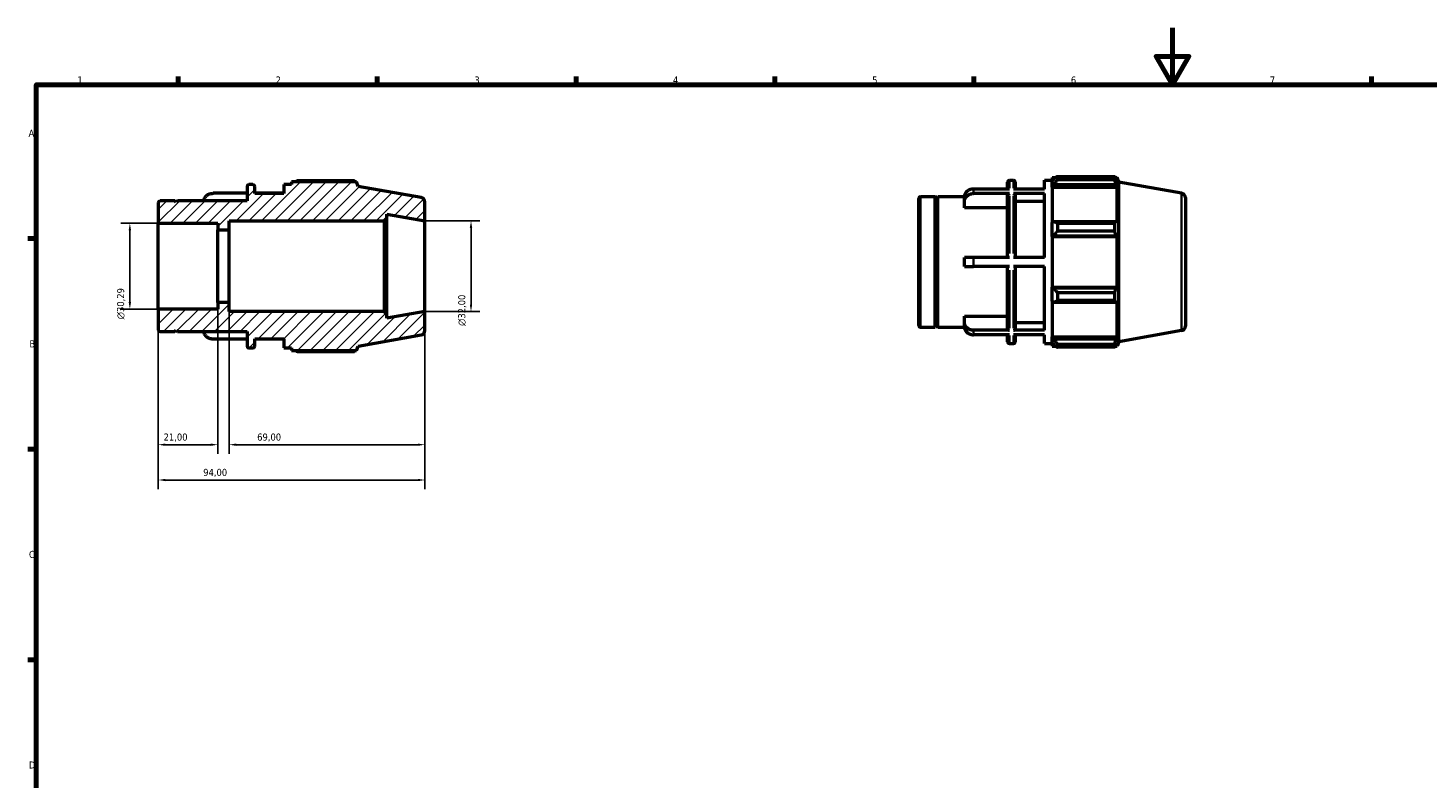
# Model space of a CAD drawing. Header units: millimetres. Extents: x 0 to 931, y 0 to 632.
# Tile 2 of 4: x 17 to 511, y 330 to 594. Entities that reach past the tile are written whole.
import ezdxf

# ---------------------------------------------------------------- set-up
doc = ezdxf.new("R2010")
doc.units = ezdxf.units.MM
for name, color, linetype, lineweight in [('Border (ISO)', 7, 'Continuous', 70), ('Dimension (ISO)', 7, 'Continuous', 25), ('Hatch (ISO)', 7, 'Continuous', 18), ('Visible (ISO)', 7, 'Continuous', 50), ('Visible Narrow (ISO)', 7, 'Continuous', 35)]:
    doc.layers.add(name, color=color, linetype=linetype, lineweight=lineweight)
doc.styles.add('Note Text (ISO)', font='tahoma.ttf')
doc.dimstyles.new('Default (ISO)', dxfattribs={"dimtxt": 2.5, "dimasz": 2.5, "dimexe": 3.175, "dimexo": 0, "dimgap": 0.762, "dimtad": 1, "dimrnd": 1e-08, "dimzin": 0, "dimtxsty": 'Note Text (ISO)', "dimcen": 0.09, "dimdle": 10, "dimclrd": 256, "dimclre": 256, "dimclrt": 232, "dimazin": 0, "dimtfac": 1.40208, "dimtmove": 0, "dimatfit": 3, "dimfxl": 1, "dimtolj": 1, "dimtzin": 0, "dimlwd": -1, "dimlwe": -1, "dimarcsym": 0})

# ---------------------------------------------------------------- blocks, each defined once
blk = doc.blocks.new('Borders Default Border')
at = {"layer": 'Border (ISO)'}
for p, q in [((70.08, 574), (70.08, 576.9)), ((140.17, 574), (140.17, 576.9)), ((210.25, 574), (210.25, 576.9)), ((280.33, 574), (280.33, 576.9)), ((350.42, 574), (350.42, 576.9)), ((490.58, 574), (490.58, 576.9)), ((20, 519.75), (17.1, 519.75)), ((20, 445.5), (17.1, 445.5)), ((20, 371.25), (17.1, 371.25))]:
    blk.add_line(p, q, dxfattribs=at)
at = {"layer": 'Border (ISO)', "flags": 128}
for points in [[(420.5, 594), (420.5, 574), (414.73, 584), (426.27, 584), (420.5, 574)], [(20, 20), (20, 574), (821, 574), (821, 20), (20, 20)]]:
    blk.add_lwpolyline(points, dxfattribs=at)
at = {"layer": 'Border (ISO)', "color": 232, "true_color": 0xca0064, "char_height": 2.5, "attachment_point": 7, "style": 'Note Text (ISO)'}
for s, insert in [('1', (34.48, 574.4)), ('2', (104.37, 574.4)), ('3', (174.43, 574.35)), ('4', (244.42, 574.4)), ('5', (314.64, 574.35)), ('6', (384.66, 574.35)), ('7', (454.77, 574.4)), ('A', (17.29, 555.62)), ('B', (17.59, 481.37)), ('C', (17.43, 407.08)), ('D', (17.43, 332.88))]:
    blk.add_mtext(s, dxfattribs=dict(at, insert=insert))
blk = doc.blocks.new('*D8')
at = {"layer": 'Defpoints', "color": 0, "transparency": 16777216}
for p in [(63, 494.85), (157, 494), (63, 434.62)]:
    blk.add_point(p, dxfattribs=at)
at = {"layer": 'Dimension (ISO)', "transparency": 16777216}
for p, q in [((63, 494.85), (63, 431.44)), ((157, 494), (157, 431.44)), ((154.5, 434.62), (65.5, 434.62))]:
    blk.add_line(p, q, dxfattribs=at)
for points in [[(65.5, 435.04), (65.5, 434.2), (63, 434.62)], [(154.5, 435.04), (154.5, 434.2), (157, 434.62)]]:
    blk.add_solid(points, dxfattribs=at)
at = {"layer": 'Dimension (ISO)', "color": 232, "true_color": 0xca0064, "transparency": 16777216, "insert": (78.85, 438.55), "char_height": 2.5, "attachment_point": 1, "style": 'Note Text (ISO)'}
blk.add_mtext('\\A1;94,00', dxfattribs=at)
blk = doc.blocks.new('*D9')
at = {"layer": 'Defpoints', "color": 0, "transparency": 16777216}
for p in [(88, 497.2), (157, 494), (88, 447.07)]:
    blk.add_point(p, dxfattribs=at)
at = {"layer": 'Dimension (ISO)', "transparency": 16777216}
for p, q in [((88, 497.2), (88, 443.9)), ((157, 494), (157, 443.9)), ((154.5, 447.07), (90.5, 447.07))]:
    blk.add_line(p, q, dxfattribs=at)
for points in [[(90.5, 447.49), (90.5, 446.66), (88, 447.07)], [(154.5, 447.49), (154.5, 446.66), (157, 447.07)]]:
    blk.add_solid(points, dxfattribs=at)
at = {"layer": 'Dimension (ISO)', "color": 232, "true_color": 0xca0064, "transparency": 16777216, "insert": (97.87, 451.01), "char_height": 2.5, "attachment_point": 1, "style": 'Note Text (ISO)'}
blk.add_mtext('\\A1;69,00', dxfattribs=at)
blk = doc.blocks.new('*D10')
at = {"layer": 'Defpoints', "color": 0, "transparency": 16777216}
for p in [(63, 494.85), (84, 497.2), (63, 447.07)]:
    blk.add_point(p, dxfattribs=at)
at = {"layer": 'Dimension (ISO)', "transparency": 16777216}
for p, q in [((63, 494.85), (63, 443.9)), ((84, 497.2), (84, 443.9)), ((81.5, 447.07), (65.5, 447.07))]:
    blk.add_line(p, q, dxfattribs=at)
for points in [[(65.5, 447.49), (65.5, 446.66), (63, 447.07)], [(81.5, 447.49), (81.5, 446.66), (84, 447.07)]]:
    blk.add_solid(points, dxfattribs=at)
at = {"layer": 'Dimension (ISO)', "color": 232, "true_color": 0xca0064, "transparency": 16777216, "insert": (64.89, 451.01), "char_height": 2.5, "attachment_point": 1, "style": 'Note Text (ISO)'}
blk.add_mtext('\\A1;21,00', dxfattribs=at)
blk = doc.blocks.new('*D11')
at = {"layer": 'Defpoints', "color": 0, "transparency": 16777216}
for p in [(157, 526), (157, 494), (173.24, 494)]:
    blk.add_point(p, dxfattribs=at)
at = {"layer": 'Dimension (ISO)', "transparency": 16777216}
for p, q in [((157, 526), (176.41, 526)), ((173.24, 523.5), (173.24, 496.5)), ((157, 494), (176.41, 494))]:
    blk.add_line(p, q, dxfattribs=at)
for points in [[(172.82, 523.5), (173.66, 523.5), (173.24, 526)], [(172.82, 496.5), (173.66, 496.5), (173.24, 494)]]:
    blk.add_solid(points, dxfattribs=at)
at = {"layer": 'Dimension (ISO)', "color": 232, "true_color": 0xca0064, "transparency": 16777216, "insert": (168.71, 488.94), "char_height": 2.5, "attachment_point": 1, "rotation": 90, "style": 'Note Text (ISO)'}
blk.add_mtext('\\A1;\\fAIGDT|b0|i0;\\H2.5000;\\ln\\fTahoma|b0|i0;\\H2.5000;32,00', dxfattribs=at)
blk = doc.blocks.new('*D12')
at = {"layer": 'Defpoints', "color": 0, "transparency": 16777216}
for p in [(63, 525.15), (53, 494.85), (63, 494.85)]:
    blk.add_point(p, dxfattribs=at)
at = {"layer": 'Dimension (ISO)', "transparency": 16777216}
for p, q in [((63, 525.15), (49.83, 525.15)), ((53, 522.65), (53, 497.35)), ((63, 494.85), (49.83, 494.85))]:
    blk.add_line(p, q, dxfattribs=at)
for points in [[(52.58, 522.65), (53.42, 522.65), (53, 525.15)], [(52.58, 497.35), (53.42, 497.35), (53, 494.85)]]:
    blk.add_solid(points, dxfattribs=at)
at = {"layer": 'Dimension (ISO)', "color": 232, "true_color": 0xca0064, "transparency": 16777216, "insert": (48.48, 491.26), "char_height": 2.5, "attachment_point": 1, "rotation": 90, "style": 'Note Text (ISO)'}
blk.add_mtext('\\A1;\\fAIGDT|b0|i0;\\H2.5000;\\ln\\fTahoma|b0|i0;\\H2.5000;30,29', dxfattribs=at)

msp = doc.modelspace()

# ---------------------------------------------------------------- hatches: boundary and pattern name
at = {"layer": 'Hatch (ISO)'}
h = msp.add_hatch(dxfattribs=at)
h.set_pattern_fill('ANSI31', color=256, scale=25.4, style=0)
h.set_pattern_definition([(45, (0, 0), (-2.245064, 2.245064), [])])
edge = h.paths.add_edge_path()
edge.add_ellipse((155.4, 487.343), major_axis=(0.278, -1.576), ratio=1, start_angle=0, end_angle=80)
edge.add_line((157, 487.343), (157, 494))
edge.add_line((157, 494), (143.571, 491.632))
edge.add_line((143.571, 491.632), (143.571, 493.04))
edge.add_line((143.571, 493.04), (142.611, 494))
edge.add_line((142.611, 494), (88, 494))
edge.add_line((88, 494), (88, 497.2))
edge.add_line((88, 497.2), (84, 497.2))
edge.add_line((84, 497.2), (84, 494.854))
edge.add_line((84, 494.854), (63, 494.854))
edge.add_line((63, 494.854), (63, 487.6))
edge.add_ellipse((63.64, 487.6), major_axis=(-0.64, 0), ratio=1, start_angle=0, end_angle=90)
edge.add_line((63.64, 486.96), (68.8, 486.96))
edge.add_line((68.8, 486.96), (69.3, 487.46))
edge.add_line((69.3, 487.46), (69.8, 486.96))
edge.add_line((69.8, 486.96), (94.333, 486.96))
edge.add_line((94.333, 486.96), (94.333, 481.84))
edge.add_ellipse((94.973, 481.84), major_axis=(-0.64, 0), ratio=1, start_angle=0, end_angle=90)
edge.add_line((94.973, 481.2), (96.379, 481.2))
edge.add_ellipse((96.379, 481.84), major_axis=(0, -0.64), ratio=1, start_angle=0, end_angle=90)
edge.add_line((97.019, 481.84), (97.019, 484.4))
edge.add_line((97.019, 484.4), (107.314, 484.4))
edge.add_line((107.314, 484.4), (107.314, 481.2))
edge.add_line((107.314, 481.2), (110, 481.2))
edge.add_line((110, 481.2), (110, 480.24))
edge.add_line((110, 480.24), (132.912, 480.24))
edge.add_line((132.912, 480.24), (133.5, 481.856))
edge.add_line((133.5, 481.856), (155.678, 485.767))
edge = h.paths.add_edge_path()
edge.add_ellipse((155.4, 532.657), major_axis=(1.6, 0), ratio=1, start_angle=0, end_angle=80)
edge.add_line((155.678, 534.233), (133.5, 538.144))
edge.add_line((133.5, 538.144), (132.912, 539.76))
edge.add_line((132.912, 539.76), (110, 539.76))
edge.add_line((110, 539.76), (110, 538.8))
edge.add_line((110, 538.8), (107.314, 538.8))
edge.add_line((107.314, 538.8), (107.314, 535.6))
edge.add_line((107.314, 535.6), (97.019, 535.6))
edge.add_line((97.019, 535.6), (97.019, 538.16))
edge.add_ellipse((96.379, 538.16), major_axis=(0.64, 0), ratio=1, start_angle=0, end_angle=90)
edge.add_line((96.379, 538.8), (94.973, 538.8))
edge.add_ellipse((94.973, 538.16), major_axis=(0, 0.64), ratio=1, start_angle=0, end_angle=90)
edge.add_line((94.333, 538.16), (94.333, 533.04))
edge.add_line((94.333, 533.04), (69.8, 533.04))
edge.add_line((69.8, 533.04), (69.3, 532.54))
edge.add_line((69.3, 532.54), (68.8, 533.04))
edge.add_line((68.8, 533.04), (63.64, 533.04))
edge.add_ellipse((63.64, 532.4), major_axis=(0, 0.64), ratio=1, start_angle=0, end_angle=90)
edge.add_line((63, 532.4), (63, 525.145))
edge.add_line((63, 525.145), (84, 525.145))
edge.add_line((84, 525.145), (84, 522.8))
edge.add_line((84, 522.8), (88, 522.8))
edge.add_line((88, 522.8), (88, 526))
edge.add_line((88, 526), (142.611, 526))
edge.add_line((142.611, 526), (143.571, 526.96))
edge.add_line((143.571, 526.96), (143.571, 528.368))
edge.add_line((143.571, 528.368), (157, 526))
edge.add_line((157, 526), (157, 532.657))

# ---------------------------------------------------------------- linework, layer by layer
at = {"layer": 'Visible (ISO)'}
for p, q in [((94.333, 538.16), (94.333, 533.04)), ((96.379, 538.8), (94.973, 538.8)), ((97.019, 535.6), (97.019, 538.16)), ((110, 538.8), (107.314, 538.8)), ((107.314, 538.8), (107.314, 535.6)), ((132.912, 539.76), (110, 539.76)), ((110, 539.76), (110, 538.8)), ((132.096, 540.11), (111.92, 540.11)), ((133.5, 538.144), (132.912, 539.76)), ((155.678, 534.233), (133.5, 538.144)), ((362.365, 537.223), (362.365, 539.68)), ((363.005, 540.32), (364.41, 540.32)), ((365.05, 539.68), (365.05, 537.223)), ((375.346, 537.223), (375.346, 540.32)), ((375.346, 540.32), (378.031, 540.32)), ((378.031, 541.28), (378.031, 540.208)), ((378.031, 541.28), (379.394, 541.28)), ((378.671, 540.818), (378.031, 540.208)), ((378.031, 538.201), (378.031, 540.208)), ((378.031, 538.201), (378.671, 538.769)), ((378.031, 537.917), (378.031, 538.201)), ((378.031, 537.917), (378.031, 525.409)), ((378.031, 537.917), (400.943, 537.917)), ((378.671, 538.769), (400.594, 538.769)), ((379.951, 541.629), (379.951, 540.472)), ((379.951, 541.629), (400.128, 541.629)), ((400.128, 540.472), (379.951, 540.472)), ((400.128, 540.472), (400.128, 541.629)), ((400.331, 541.28), (400.943, 541.28)), ((400.943, 539.902), (400.594, 540.818)), ((400.594, 538.769), (400.943, 537.917)), ((401.531, 539.663), (400.943, 541.28)), ((400.943, 539.902), (400.943, 541.28)), ((400.943, 525.261), (400.943, 537.917)), ((401.531, 483.376), (401.531, 539.663)), ((423.709, 535.753), (401.531, 539.663)), ((68.8, 533.04), (63.64, 533.04)), ((69.3, 532.54), (68.8, 533.04)), ((69.8, 533.04), (69.3, 532.54)), ((94.333, 533.04), (69.8, 533.04)), ((94.333, 535.703), (82.314, 535.703)), ((107.314, 535.703), (97.019, 535.703)), ((107.314, 535.6), (97.019, 535.6)), ((331.031, 489.12), (331.031, 533.92)), ((331.671, 534.56), (336.831, 534.56)), ((336.831, 488.48), (336.831, 534.56)), ((337.331, 534.06), (336.831, 534.56)), ((337.331, 534.06), (337.831, 534.56)), ((337.331, 488.98), (337.331, 534.06)), ((337.831, 488.48), (337.831, 534.56)), ((337.831, 534.56), (347.148, 534.56)), ((347.146, 532.847), (347.146, 534.447)), ((363.005, 537.223), (350.346, 537.223)), ((363.005, 535.623), (350.346, 535.623)), ((362.365, 513.12), (362.365, 535.068)), ((375.346, 537.223), (364.41, 537.223)), ((375.346, 535.623), (364.41, 535.623)), ((365.05, 535.068), (365.05, 513.12)), ((375.346, 513.12), (375.346, 535.623)), ((425.031, 534.177), (425.031, 488.862)), ((63, 532.4), (63, 525.145)), ((143.571, 526.96), (143.571, 528.368)), ((143.571, 528.368), (157, 526)), ((157, 526), (157, 532.657)), ((347.146, 530.625), (347.146, 532.847)), ((362.365, 530.625), (347.146, 530.625)), ((375.346, 532.847), (365.05, 532.847)), ((63, 525.145), (84, 525.145)), ((63, 494.854), (63, 525.145)), ((84, 525.145), (84, 522.8)), ((88, 522.8), (88, 526)), ((88, 526), (142.611, 526)), ((142.611, 526), (143.571, 526.96)), ((142.611, 526), (142.611, 494)), ((143.571, 493.04), (143.571, 526.96)), ((157, 494), (157, 526)), ((378.671, 525.705), (378.031, 525.409)), ((378.031, 520.565), (378.031, 525.409)), ((400.594, 525.705), (378.671, 525.705)), ((379.951, 525.149), (379.951, 522.355)), ((379.951, 525.149), (400.128, 525.149)), ((400.128, 522.355), (400.128, 525.149)), ((400.943, 525.261), (400.594, 525.705)), ((84, 522.8), (88, 522.8)), ((84, 497.2), (84, 522.8)), ((88, 497.2), (88, 522.8)), ((378.031, 520.565), (378.671, 520.757)), ((378.031, 520.469), (378.031, 520.565)), ((378.031, 520.469), (378.031, 502.571)), ((378.031, 520.469), (400.943, 520.469)), ((378.671, 520.757), (400.594, 520.757)), ((400.128, 522.355), (379.951, 522.355)), ((400.594, 520.757), (400.943, 520.469)), ((400.943, 502.571), (400.943, 520.469)), ((347.146, 509.92), (347.146, 513.12)), ((363.005, 513.12), (350.346, 513.12)), ((363.005, 509.92), (350.346, 509.92)), ((362.365, 487.972), (362.365, 509.92)), ((375.346, 513.12), (364.41, 513.12)), ((375.346, 509.92), (364.41, 509.92)), ((365.05, 509.92), (365.05, 487.972)), ((375.346, 487.417), (375.346, 509.92)), ((378.031, 502.475), (378.031, 502.571)), ((378.031, 502.571), (400.943, 502.571)), ((378.031, 497.63), (378.031, 502.475)), ((378.671, 502.282), (378.031, 502.475)), ((400.594, 502.282), (378.671, 502.282)), ((379.951, 500.684), (379.951, 497.891)), ((379.951, 500.684), (400.128, 500.684)), ((400.128, 497.891), (400.128, 500.684)), ((400.943, 502.571), (400.594, 502.282)), ((84, 494.854), (63, 494.854)), ((63, 494.854), (63, 487.6)), ((88, 497.2), (84, 497.2)), ((84, 497.2), (84, 494.854)), ((88, 494), (88, 497.2)), ((142.611, 494), (88, 494)), ((143.571, 493.04), (142.611, 494)), ((157, 494), (143.571, 491.632)), ((157, 487.343), (157, 494)), ((378.031, 497.63), (378.671, 497.335)), ((378.031, 497.63), (378.031, 485.122)), ((378.671, 497.335), (400.594, 497.335)), ((400.128, 497.891), (379.951, 497.891)), ((400.594, 497.335), (400.943, 497.778)), ((400.943, 485.122), (400.943, 497.778)), ((143.571, 491.632), (143.571, 493.04)), ((337.331, 488.98), (336.831, 488.48)), ((337.331, 488.98), (337.831, 488.48)), ((347.146, 490.193), (347.146, 492.415)), ((347.146, 492.415), (362.365, 492.415)), ((347.146, 488.593), (347.146, 490.193)), ((365.05, 490.193), (375.346, 490.193)), ((63.64, 486.96), (68.8, 486.96)), ((68.8, 486.96), (69.3, 487.46)), ((69.3, 487.46), (69.8, 486.96)), ((69.8, 486.96), (94.333, 486.96)), ((94.333, 484.297), (82.314, 484.297)), ((94.333, 486.96), (94.333, 481.84)), ((97.019, 481.84), (97.019, 484.4)), ((97.019, 484.4), (107.314, 484.4)), ((107.314, 484.297), (97.019, 484.297)), ((107.314, 484.4), (107.314, 481.2)), ((133.5, 481.856), (155.678, 485.767)), ((331.671, 488.48), (336.831, 488.48)), ((337.831, 488.48), (347.148, 488.48)), ((363.005, 487.417), (350.346, 487.417)), ((363.005, 485.817), (350.346, 485.817)), ((362.365, 483.36), (362.365, 485.817)), ((375.346, 487.417), (364.41, 487.417)), ((375.346, 485.817), (364.41, 485.817)), ((365.05, 485.817), (365.05, 483.36)), ((375.346, 482.72), (375.346, 485.817)), ((378.031, 484.838), (378.031, 485.122)), ((378.031, 485.122), (400.943, 485.122)), ((378.031, 482.832), (378.031, 484.838)), ((378.671, 484.271), (378.031, 484.838)), ((400.594, 484.271), (378.671, 484.271)), ((400.943, 485.122), (400.594, 484.271)), ((423.709, 487.287), (401.531, 483.376)), ((94.973, 481.2), (96.379, 481.2)), ((107.314, 481.2), (110, 481.2)), ((110, 481.2), (110, 480.24)), ((110, 480.24), (132.912, 480.24)), ((111.92, 479.89), (132.096, 479.89)), ((132.912, 480.24), (133.5, 481.856)), ((363.005, 482.72), (364.41, 482.72)), ((375.346, 482.72), (378.031, 482.72)), ((378.031, 482.832), (378.671, 482.222)), ((378.031, 482.832), (378.031, 481.76)), ((378.031, 481.76), (379.394, 481.76)), ((379.951, 482.567), (379.951, 481.41)), ((379.951, 482.567), (400.128, 482.567)), ((400.128, 481.41), (379.951, 481.41)), ((400.128, 481.41), (400.128, 482.567)), ((400.331, 481.76), (400.943, 481.76)), ((400.594, 482.222), (400.943, 483.137)), ((401.531, 483.376), (400.943, 481.76)), ((400.943, 481.76), (400.943, 483.137))]:
    msp.add_line(p, q, dxfattribs=at)
for centre, radius, start, end in [((94.973, 538.16), 0.64, 90, 180), ((96.379, 538.16), 0.64, 0, 90), ((363.005, 539.68), 0.64, 90, 180), ((364.41, 539.68), 0.64, 0, 90), ((63.64, 532.4), 0.64, 90, 180), ((155.4, 532.657), 1.6, 0, 80), ((331.671, 533.92), 0.64, 90, 180), ((423.431, 534.177), 1.6, 0, 80), ((331.671, 489.12), 0.64, 180, 270), ((423.431, 488.862), 1.6, 280, 0), ((63.64, 487.6), 0.64, 180, 270), ((155.4, 487.343), 1.6, 280, 0), ((94.973, 481.84), 0.64, 180, 270), ((96.379, 481.84), 0.64, 270, 0), ((363.005, 483.36), 0.64, 180, 270), ((364.41, 483.36), 0.64, 270, 0)]:
    msp.add_arc(centre, radius, start, end, dxfattribs=at)
for points, weights in [([(111.362, 539.76), (111.636, 539.933), (111.92, 540.11)], [1.009797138, 1.01150518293, 1.01306600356]), ([(132.299, 539.76), (132.2, 539.933), (132.096, 540.11)], [1.00100217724, 1.00057508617, 1]), ([(379.951, 541.629), (379.286, 541.215), (378.671, 540.818)], [1.01306600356, 1.00940983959, 1.00494583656]), ([(378.671, 538.769), (379.286, 539.603), (379.951, 540.472)], [1.00494583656, 1.00940983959, 1.01306600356]), ([(400.128, 541.629), (400.37, 541.215), (400.594, 540.818)], [1, 1.00135096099, 1.00188521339]), ([(400.594, 538.769), (400.37, 539.603), (400.128, 540.472)], [1.00188521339, 1.00135096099, 1]), ([(379.951, 525.149), (379.286, 525.432), (378.671, 525.705)], [1.01306600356, 1.00940983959, 1.00494583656]), ([(400.128, 525.149), (400.37, 525.432), (400.594, 525.705)], [1, 1.00135096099, 1.00188521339]), ([(378.671, 520.757), (379.286, 521.54), (379.951, 522.355)], [1.00494583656, 1.00940983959, 1.01306600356]), ([(400.594, 520.757), (400.37, 521.54), (400.128, 522.355)], [1.00188521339, 1.00135096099, 1]), ([(379.951, 500.684), (379.286, 501.5), (378.671, 502.282)], [1.01306600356, 1.00940983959, 1.00494583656]), ([(400.128, 500.684), (400.37, 501.5), (400.594, 502.282)], [1, 1.00135096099, 1.00188521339]), ([(378.671, 497.335), (379.286, 497.607), (379.951, 497.891)], [1.00494583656, 1.00940983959, 1.01306600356]), ([(400.594, 497.335), (400.37, 497.607), (400.128, 497.891)], [1.00188521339, 1.00135096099, 1]), ([(379.951, 482.567), (379.286, 483.436), (378.671, 484.271)], [1.01306600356, 1.00940983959, 1.00494583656]), ([(400.128, 482.567), (400.37, 483.436), (400.594, 484.271)], [1, 1.00135096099, 1.00188521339]), ([(111.92, 479.89), (111.636, 480.067), (111.362, 480.24)], [1.01306600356, 1.01150518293, 1.009797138]), ([(132.096, 479.89), (132.2, 480.067), (132.299, 480.24)], [1, 1.00057508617, 1.00100217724]), ([(378.671, 482.222), (379.286, 481.824), (379.951, 481.41)], [1.00494583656, 1.00940983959, 1.01306600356]), ([(400.594, 482.222), (400.37, 481.824), (400.128, 481.41)], [1.00188521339, 1.00135096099, 1])]:
    msp.add_rational_spline(points, weights, degree=2, dxfattribs=at)
for points, knots in [([(79.117, 533.04), (79.135, 533.356), (79.223, 533.708), (79.509, 534.307), (79.773, 534.648), (80.332, 535.133), (80.726, 535.361), (81.455, 535.623), (81.92, 535.703), (82.314, 535.703)], [-0.46149544, -0.46149544, -0.46149544, -0.46149544, -0.3555579, -0.3555579, -0.23692182, -0.23692182, -0.11841402, -0.11841402, 0, 0, 0, 0]), ([(350.346, 537.223), (349.951, 537.223), (349.486, 537.143), (348.757, 536.881), (348.363, 536.653), (347.804, 536.168), (347.541, 535.826), (347.238, 535.193), (347.146, 534.79), (347.146, 534.447)], [0, 0, 0, 0, 0.11841402, 0.11841402, 0.23692182, 0.23692182, 0.3555579, 0.3555579, 0.47432778, 0.47432778, 0.47432778, 0.47432778]), ([(347.146, 532.847), (347.146, 533.19), (347.238, 533.593), (347.541, 534.226), (347.804, 534.568), (348.363, 535.053), (348.757, 535.281), (349.486, 535.543), (349.951, 535.623), (350.346, 535.623)], [-0.47432778, -0.47432778, -0.47432778, -0.47432778, -0.3555579, -0.3555579, -0.23692182, -0.23692182, -0.11841402, -0.11841402, 0, 0, 0, 0]), ([(363.005, 535.623), (362.926, 535.623), (362.833, 535.607), (362.687, 535.554), (362.608, 535.509), (362.496, 535.412), (362.444, 535.344), (362.383, 535.217), (362.365, 535.136), (362.365, 535.068)], [0, 0, 0, 0, 0.023683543, 0.023683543, 0.047385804, 0.047385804, 0.071111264, 0.071111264, 0.094856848, 0.094856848, 0.094856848, 0.094856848]), ([(365.05, 535.068), (365.05, 535.136), (365.032, 535.217), (364.971, 535.344), (364.919, 535.412), (364.807, 535.509), (364.728, 535.554), (364.582, 535.607), (364.489, 535.623), (364.41, 535.623)], [-0.094856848, -0.094856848, -0.094856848, -0.094856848, -0.071111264, -0.071111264, -0.047385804, -0.047385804, -0.023683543, -0.023683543, 0, 0, 0, 0]), ([(350.346, 513.12), (349.951, 513.12), (349.486, 513.12), (348.757, 513.12), (348.363, 513.12), (347.804, 513.12), (347.541, 513.12), (347.238, 513.12), (347.146, 513.12), (347.146, 513.12)], [0, 0, 0, 0, 0.11841402, 0.11841402, 0.23692182, 0.23692182, 0.3555579, 0.3555579, 0.47432778, 0.47432778, 0.47432778, 0.47432778]), ([(347.146, 509.92), (347.146, 509.92), (347.238, 509.92), (347.541, 509.92), (347.804, 509.92), (348.363, 509.92), (348.757, 509.92), (349.486, 509.92), (349.951, 509.92), (350.346, 509.92)], [-0.47432778, -0.47432778, -0.47432778, -0.47432778, -0.3555579, -0.3555579, -0.23692182, -0.23692182, -0.11841402, -0.11841402, 0, 0, 0, 0]), ([(350.346, 487.417), (349.951, 487.417), (349.486, 487.497), (348.757, 487.759), (348.363, 487.987), (347.804, 488.471), (347.541, 488.813), (347.238, 489.446), (347.146, 489.85), (347.146, 490.193)], [0, 0, 0, 0, 0.11841402, 0.11841402, 0.23692182, 0.23692182, 0.3555579, 0.3555579, 0.47432778, 0.47432778, 0.47432778, 0.47432778]), ([(347.146, 488.593), (347.146, 488.25), (347.238, 487.846), (347.541, 487.213), (347.804, 486.871), (348.363, 486.387), (348.757, 486.159), (349.486, 485.897), (349.951, 485.817), (350.346, 485.817)], [-0.47432778, -0.47432778, -0.47432778, -0.47432778, -0.3555579, -0.3555579, -0.23692182, -0.23692182, -0.11841402, -0.11841402, 0, 0, 0, 0]), ([(82.314, 484.297), (81.92, 484.297), (81.455, 484.377), (80.726, 484.639), (80.332, 484.867), (79.773, 485.352), (79.509, 485.693), (79.223, 486.292), (79.135, 486.644), (79.117, 486.96)], [0, 0, 0, 0, 0.11841402, 0.11841402, 0.23692182, 0.23692182, 0.3555579, 0.3555579, 0.46149544, 0.46149544, 0.46149544, 0.46149544]), ([(362.365, 487.972), (362.365, 487.903), (362.383, 487.823), (362.444, 487.696), (362.496, 487.628), (362.608, 487.531), (362.687, 487.485), (362.833, 487.433), (362.926, 487.417), (363.005, 487.417)], [-0.094856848, -0.094856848, -0.094856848, -0.094856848, -0.071111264, -0.071111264, -0.047385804, -0.047385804, -0.023683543, -0.023683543, 0, 0, 0, 0]), ([(364.41, 487.417), (364.489, 487.417), (364.582, 487.433), (364.728, 487.485), (364.807, 487.531), (364.919, 487.628), (364.971, 487.696), (365.032, 487.823), (365.05, 487.903), (365.05, 487.972)], [0, 0, 0, 0, 0.023683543, 0.023683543, 0.047385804, 0.047385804, 0.071111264, 0.071111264, 0.094856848, 0.094856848, 0.094856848, 0.094856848])]:
    msp.add_open_spline(points, degree=3, knots=knots, dxfattribs=at)
at = {"layer": 'Visible Narrow (ISO)'}
for p, q in [((363.005, 540.312), (363.005, 537.52)), ((364.41, 537.52), (364.41, 540.312)), ((331.671, 534.276), (331.671, 488.763)), ((350.346, 537.15), (350.346, 535.71)), ((363.005, 534.859), (363.005, 514.463)), ((364.41, 514.463), (364.41, 534.859)), ((423.709, 487.585), (423.709, 535.455)), ((350.346, 512.96), (350.346, 510.08)), ((363.005, 508.576), (363.005, 488.181)), ((364.41, 488.181), (364.41, 508.576)), ((350.346, 487.33), (350.346, 485.889)), ((363.005, 485.52), (363.005, 482.728)), ((364.41, 482.728), (364.41, 485.52))]:
    msp.add_line(p, q, dxfattribs=at)

# ---------------------------------------------------------------- block references
msp.add_blockref('Borders Default Border', (0, 0))

# ---------------------------------------------------------------- dimensions: what is measured, and where the dimension line sits
at = {"layer": 'Dimension (ISO)'}
for base, p1, p2, picture, middle in [((53, 494.854), (63, 525.145), (63, 494.854), '*D12', (53, 496.817)), ((173.238, 494), (157, 526), (157, 494), '*D11', (173.238, 494.5))]:
    dim = msp.add_linear_dim(base=base, p1=p1, p2=p2, angle=90, text='\\fAIGDT|b0|i0;\\H2.5000;\\ln\\fTahoma|b0|i0;\\H2.5000;<>', dimstyle='Default (ISO)', override={"dimdec": 2, "dimtp": 0, "dimtm": 0, "dimtdec": 2, "dimtofl": 0, "dimatfit": 1}, dxfattribs=at)
    dim.commit()
    dim.dimension.update_dxf_attribs({"geometry": picture, "text_midpoint": middle, "dimtype": 160})
for base, p1, p2, picture, middle in [((63, 447.075), (84, 497.2), (63, 494.854), '*D10', (69, 447.075)), ((63, 434.619), (157, 494), (63, 494.854), '*D8', (83, 434.619)), ((88, 447.075), (157, 494), (88, 497.2), '*D9', (102, 447.075))]:
    dim = msp.add_linear_dim(base=base, p1=p1, p2=p2, angle=180, dimstyle='Default (ISO)', override={"dimdec": 2, "dimtp": 0, "dimtm": 0, "dimtdec": 2, "dimtofl": 0, "dimatfit": 1}, dxfattribs=at)
    dim.commit()
    dim.dimension.update_dxf_attribs({"geometry": picture, "text_midpoint": middle, "dimtype": 160})

doc.saveas('drawing.dxf')
